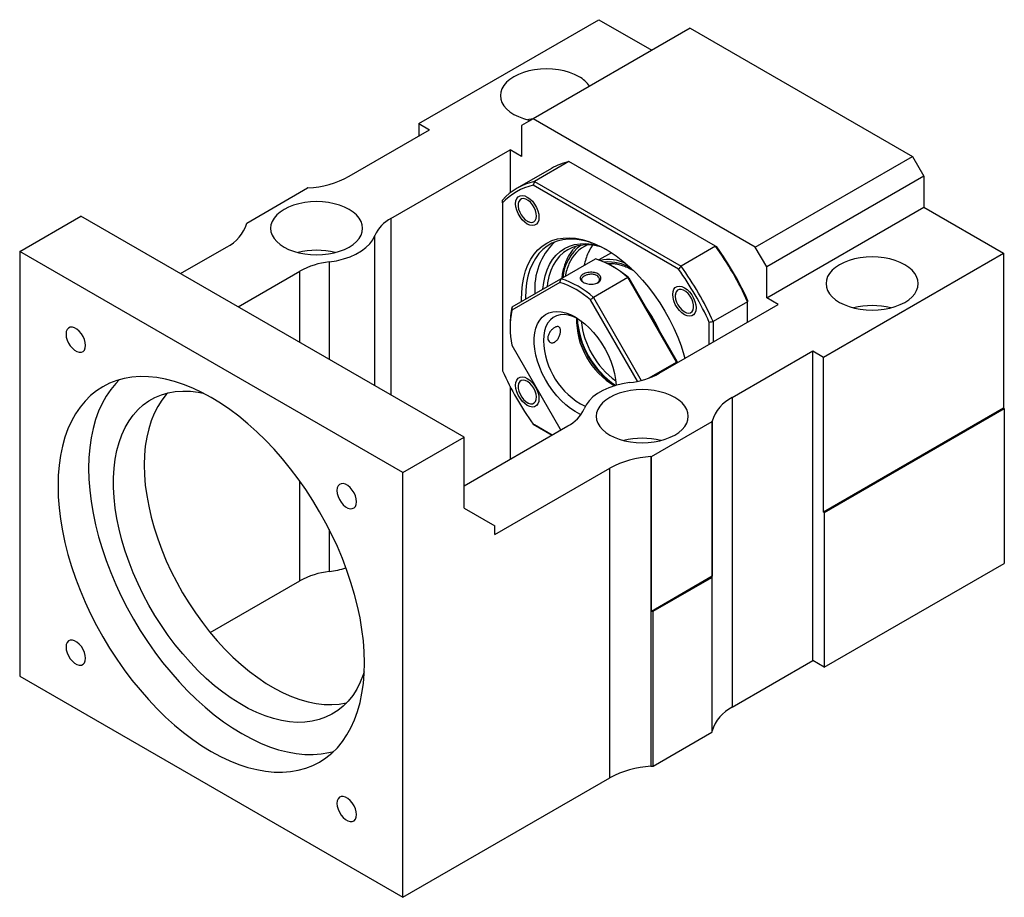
# Model space of a CAD drawing. Header units: millimetres. Extents: x 40 to 280, y 14 to 196.
# Tile 9 of 9: x 205 to 266, y 110 to 164. Entities that reach past the tile are written whole.
import ezdxf

# ---------------------------------------------------------------- set-up
doc = ezdxf.new("R2010")
doc.units = ezdxf.units.MM

msp = doc.modelspace()

# ---------------------------------------------------------------- linework, layer by layer
at = {"color": 7, "linetype": 'Continuous', "lineweight": 25}
for p, q in [((229.5451, 157.7211), (240.6231, 164.1163)), ((246.2328, 163.5997), (236.569, 158.0209)), ((240.6231, 164.1163), (243.8754, 162.2388)), ((246.2328, 163.5997), (259.9036, 155.7077)), ((229.5451, 157.7211), (230.2051, 157.3401)), ((229.5451, 157.7211), (229.5451, 156.9591)), ((236.569, 158.0209), (235.8619, 157.6125)), ((235.8619, 157.6125), (235.8619, 155.7073)), ((250.2398, 150.1289), (236.569, 158.0209)), ((225.2535, 154.4816), (230.2051, 157.3401)), ((227.8259, 151.8846), (235.1548, 156.1155)), ((235.8619, 155.7073), (235.1548, 156.1155)), ((235.1548, 156.1155), (235.1548, 153.4555)), ((250.2398, 150.1289), (259.9036, 155.7077)), ((259.9036, 155.7077), (260.6107, 154.483)), ((238.7773, 155.3852), (236.656, 154.1606)), ((247.7958, 150.1789), (238.7773, 155.3852)), ((237.7037, 154.968), (235.5824, 153.7434)), ((260.6107, 154.483), (250.9469, 148.9042)), ((260.6107, 154.483), (260.6107, 152.5777)), ((245.5195, 148.7716), (236.5752, 153.935)), ((236.656, 154.1606), (245.6745, 148.9543)), ((218.9546, 151.6073), (222.6936, 153.7658)), ((234.6834, 152.8425), (234.6834, 142.514)), ((235.6484, 152.791), (235.6484, 152.7026)), ((250.9469, 146.9989), (260.6107, 152.5777)), ((260.6107, 152.5777), (265.5133, 149.7475)), ((204.9849, 149.8575), (208.7562, 152.0346)), ((232.3264, 138.4278), (208.7562, 152.0346)), ((236.214, 151.7228), (236.2905, 151.6786)), ((228.5552, 136.2507), (204.9849, 149.8575)), ((204.9849, 149.8575), (204.9849, 123.7282)), ((214.8854, 148.4962), (217.7147, 150.1295)), ((239.049, 149.9973), (239.2126, 150.1767)), ((241.3887, 149.7824), (240.6176, 149.3372)), ((247.7958, 150.1789), (245.6745, 148.9543)), ((250.9469, 148.9042), (250.2398, 150.1289)), ((254.4353, 143.3523), (265.5133, 149.7475)), ((265.5133, 149.7475), (265.5133, 140.2212)), ((238.2819, 148.1816), (240.4032, 149.4062)), ((241.2085, 149.0587), (241.2419, 149.1112)), ((241.4607, 149.1119), (241.3083, 149.024)), ((218.421, 146.4552), (222.2134, 148.6445)), ((241.5194, 148.9033), (241.4016, 148.9713)), ((250.9469, 146.9989), (250.9469, 148.9042)), ((238.2241, 147.9558), (235.2661, 146.2476)), ((235.2773, 146.4465), (238.2819, 148.1816)), ((242.3986, 148.2543), (240.2773, 147.0297)), ((245.4032, 143.0502), (242.3986, 148.2543)), ((242.4564, 148.2339), (245.4145, 143.1104)), ((245.315, 147.2106), (245.315, 147.1221)), ((242.9891, 141.8681), (240.0994, 146.8732)), ((240.2773, 147.0297), (243.2255, 141.9233)), ((249.7684, 146.7623), (247.647, 145.5377)), ((249.7684, 145.5022), (249.7684, 146.7623)), ((251.654, 146.5907), (250.9469, 146.9989)), ((244.325, 142.3598), (251.654, 146.5907)), ((245.8806, 146.1424), (245.9572, 146.0982)), ((247.4113, 144.1415), (247.4113, 145.4949)), ((247.647, 145.5377), (247.647, 144.2776)), ((235.1548, 145.3651), (235.1548, 145.2291)), ((235.2661, 144.0821), (238.2241, 138.9586)), ((248.8237, 140.8748), (253.7753, 143.7333)), ((253.7753, 143.7333), (254.4353, 143.3523)), ((253.7753, 124.6807), (253.7753, 143.7333)), ((243.7171, 142.0767), (245.4032, 143.0502)), ((245.4147, 142.9889), (245.4032, 143.0502)), ((245.4145, 143.1104), (245.4341, 143.0001)), ((254.4353, 133.826), (254.4353, 143.3523)), ((235.1548, 141.5432), (235.1548, 137.066)), ((235.6484, 141.6283), (235.6484, 141.5399)), ((236.214, 140.5601), (236.2905, 140.5159)), ((248.8237, 140.8748), (248.8237, 121.8222)), ((265.5133, 140.2212), (254.4353, 133.826)), ((254.4824, 133.7988), (265.5604, 140.194)), ((265.5604, 140.194), (265.5133, 140.2212)), ((265.5604, 140.194), (265.5604, 130.6677)), ((243.8448, 137.2385), (247.5838, 139.397)), ((247.5838, 139.397), (247.5838, 129.8707)), ((247.5872, 120.36), (247.5872, 139.4126)), ((232.3264, 135.4331), (238.7125, 139.1198)), ((236.5752, 139.2373), (237.7457, 138.5616)), ((237.7457, 138.5616), (236.656, 139.1907)), ((238.2241, 138.9586), (238.3092, 138.8869)), ((228.5552, 136.2507), (232.3264, 138.4278)), ((232.3264, 134.0729), (232.3264, 138.4278)), ((243.8178, 137.2366), (243.8178, 118.184)), ((243.8448, 127.7122), (243.8448, 137.2385)), ((234.212, 132.4396), (241.2849, 136.5227)), ((241.2849, 117.4701), (241.2849, 136.5227)), ((228.5552, 110.1214), (228.5552, 136.2507)), ((232.3264, 134.0729), (234.212, 132.984)), ((254.4353, 133.826), (254.4824, 133.7988)), ((254.4824, 133.7988), (254.4824, 124.2725)), ((234.212, 132.4396), (234.212, 132.984)), ((254.4824, 124.2725), (265.5604, 130.6677)), ((247.5838, 129.8707), (243.8448, 127.7122)), ((243.9548, 127.7213), (247.5681, 129.8072)), ((247.5681, 129.8072), (247.5681, 120.2809)), ((216.7048, 126.4119), (222.2134, 129.5919)), ((243.9548, 118.195), (243.9548, 127.7213)), ((248.8237, 121.8222), (253.7753, 124.6807)), ((254.4824, 124.2725), (253.7753, 124.6807)), ((204.9849, 123.7282), (228.5552, 110.1214)), ((243.9548, 118.195), (247.5681, 120.2809)), ((228.5552, 110.1214), (241.2849, 117.4701))]:
    msp.add_line(p, q, dxfattribs=at)
at = {"color": 8, "linetype": 'Continuous', "lineweight": 25}
for p, q in [((227.8259, 151.8846), (227.8259, 141.0259)), ((226.8352, 141.5978), (226.8352, 150.8364)), ((224.029, 149.2164), (224.029, 143.2178)), ((241.2024, 149.0808), (241.2346, 149.1285)), ((222.2134, 144.2659), (222.2134, 148.6445)), ((222.2134, 129.5919), (222.2134, 135.7364)), ((224.029, 132.7464), (224.029, 130.1638))]:
    msp.add_line(p, q, dxfattribs=at)
at = {"color": 7, "linetype": 'Continuous', "lineweight": 25, "flags": 128}
for points in [[(239.3975, 160.6057), (239.1188, 160.7468), (238.8107, 160.8657), (238.4783, 160.9603), (238.1273, 161.0291), (237.7638, 161.0708), (237.394, 161.0848), (237.0242, 161.0708), (236.6607, 161.0291), (236.3097, 160.9603), (235.9773, 160.8657), (235.6692, 160.7468), (235.3905, 160.6057), (235.1462, 160.4449), (234.9403, 160.267), (234.7763, 160.0751), (234.6572, 159.8725), (234.5849, 159.6626), (234.5607, 159.4491), (234.5849, 159.2356), (234.6572, 159.0258), (234.7763, 158.8232), (234.9403, 158.6313), (235.1462, 158.4534), (235.3905, 158.2926), (235.6692, 158.1515), (235.9773, 158.0326), (236.3097, 157.938), (236.3927, 157.919)], [(236.5667, 158.0195), (236.3097, 157.9663), (236.2523, 157.9522)], [(236.214, 151.5459), (236.0541, 151.659), (235.9021, 151.8082), (235.7658, 151.9857), (235.652, 152.1829), (235.5663, 152.3897), (235.5132, 152.5959), (235.4952, 152.791), (235.5132, 152.9654), (235.5663, 153.1101), (235.652, 153.2181), (235.7658, 153.2838), (235.9021, 153.304), (236.0541, 153.2777), (236.214, 153.2062), (236.374, 153.093), (236.526, 152.9439), (236.6623, 152.7663), (236.7761, 152.5692), (236.8617, 152.3623), (236.9149, 152.1562), (236.9329, 151.961), (236.9149, 151.7867), (236.8617, 151.6419), (236.7761, 151.534), (236.6623, 151.4682), (236.526, 151.448), (236.374, 151.4743), (236.214, 151.5459)], [(225.2553, 152.4416), (224.9767, 152.5827), (224.6685, 152.7016), (224.3361, 152.7962), (223.9852, 152.865), (223.6217, 152.9067), (223.2519, 152.9207), (222.882, 152.9067), (222.5185, 152.865), (222.1676, 152.7962), (221.8352, 152.7016), (221.527, 152.5827), (221.2484, 152.4416), (221.004, 152.2808), (220.7981, 152.1029), (220.6342, 151.911), (220.5151, 151.7084), (220.4428, 151.4986), (220.4185, 151.2851), (220.4428, 151.0716), (220.5151, 150.8617), (220.6342, 150.6591), (220.7981, 150.4672), (221.004, 150.2893), (221.2484, 150.1285), (221.527, 149.9874), (221.8352, 149.8685), (222.1676, 149.7739), (222.5185, 149.7051), (222.882, 149.6634), (223.2519, 149.6494), (223.6217, 149.6634), (223.9852, 149.7051), (224.3361, 149.7739), (224.6685, 149.8685), (224.9767, 149.9874), (225.2553, 150.1285), (225.4997, 150.2893), (225.7056, 150.4672), (225.8695, 150.6591), (225.9887, 150.8617), (226.061, 151.0716), (226.0852, 151.2851), (226.061, 151.4986), (225.9887, 151.7084), (225.8695, 151.911), (225.7056, 152.1029), (225.4997, 152.2808), (225.2553, 152.4416)], [(235.6819, 152.4617), (235.7463, 152.2787), (235.8401, 152.1017), (235.9574, 151.942), (236.0909, 151.8096), (236.232, 151.7127), (236.3721, 151.6576), (236.5022, 151.6475), (236.6142, 151.6833), (236.7011, 151.7626), (236.7573, 151.8804), (236.7795, 152.0294), (236.7661, 152.2001), (236.718, 152.3819), (236.6382, 152.5633), (236.5318, 152.733), (236.4055, 152.8802), (236.2671, 152.9958), (236.1253, 153.0724), (235.9892, 153.1052), (235.8672, 153.0923), (235.7669, 153.0343), (235.6948, 152.935), (235.6553, 152.8005), (235.6509, 152.6394), (235.6819, 152.4617)], [(224.029, 149.2164), (224.4768, 149.29), (224.905, 149.3957), (225.3064, 149.5318), (225.6747, 149.6963), (226.004, 149.8864), (226.2888, 150.099), (226.5247, 150.3307), (226.7078, 150.5779), (226.8352, 150.8364)], [(235.8651, 146.786), (235.863, 146.8752), (235.8716, 147.3586), (235.9147, 147.8197), (235.9919, 148.2553), (236.1028, 148.6627), (236.2466, 149.0391), (236.4223, 149.382), (236.6288, 149.6891), (236.8647, 149.9584), (237.1285, 150.1881), (237.4183, 150.3766), (237.7323, 150.5227), (238.0683, 150.6254), (238.4242, 150.684), (238.7975, 150.6982), (239.1858, 150.6679), (239.5865, 150.5932), (239.9969, 150.4747), (240.4143, 150.3131), (240.8359, 150.1095), (241.2589, 149.8653), (241.6805, 149.5821), (242.0979, 149.2618), (242.5083, 148.9065), (242.909, 148.5186), (243.2973, 148.1006), (243.6706, 147.6554), (244.0264, 147.1858), (244.3625, 146.6951), (244.6765, 146.1865), (244.9663, 145.6634), (245.23, 145.1292), (245.4659, 144.5876), (245.6724, 144.042), (245.8482, 143.4963), (245.9105, 143.2751)], [(241.1075, 149.9573), (240.7468, 150.146), (240.3311, 150.3261), (239.9212, 150.4635), (239.5198, 150.5572), (239.1296, 150.6066), (238.7533, 150.6114), (238.3935, 150.5716), (238.0526, 150.4873), (237.733, 150.3592), (237.4369, 150.1882), (237.1662, 149.9754), (236.9228, 149.7223), (236.7084, 149.4305), (236.5245, 149.1022), (236.3722, 148.7395), (236.2527, 148.345), (236.1667, 147.9212), (236.1149, 147.4712), (236.0976, 146.9979), (236.0981, 146.9205)], [(237.1779, 147.544), (237.2281, 147.9473), (237.3149, 148.3493), (237.4355, 148.7212), (237.5889, 149.0604), (237.7741, 149.3643), (237.9895, 149.6304), (238.2336, 149.8568), (238.5045, 150.0418), (238.8001, 150.184), (239.1182, 150.2822), (239.4564, 150.3358), (239.8121, 150.3442), (240.1825, 150.3076), (240.5649, 150.226), (240.5863, 150.2203)], [(240.7964, 150.1218), (240.7133, 150.145), (240.3407, 150.2245), (239.9797, 150.2602), (239.6332, 150.2519), (239.3037, 150.1997), (238.9937, 150.104), (238.7057, 149.9655), (238.4417, 149.7853), (238.2039, 149.5646), (237.994, 149.3053), (237.8136, 149.0093), (237.6641, 148.6788), (237.5466, 148.3164), (237.462, 147.9247), (237.4287, 147.6889)], [(240.2249, 150.2405), (240.1182, 150.0812), (239.9568, 149.7763)], [(259.4322, 149.0399), (259.1535, 149.181), (258.8454, 149.2999), (258.513, 149.3945), (258.162, 149.4633), (257.7985, 149.505), (257.4287, 149.519), (257.0589, 149.505), (256.6954, 149.4633), (256.3444, 149.3945), (256.012, 149.2999), (255.7039, 149.181), (255.4252, 149.0399), (255.1809, 148.8791), (254.9749, 148.7012), (254.811, 148.5093), (254.6919, 148.3067), (254.6196, 148.0969), (254.5954, 147.8834), (254.6196, 147.6699), (254.6919, 147.46), (254.811, 147.2574), (254.9749, 147.0655), (255.1809, 146.8876), (255.4252, 146.7268), (255.7039, 146.5857), (256.012, 146.4668), (256.3444, 146.3722), (256.6954, 146.3034), (257.0589, 146.2617), (257.4287, 146.2477), (257.7985, 146.2617), (258.162, 146.3034), (258.513, 146.3722), (258.8454, 146.4668), (259.1535, 146.5857), (259.4322, 146.7268), (259.6765, 146.8876), (259.8824, 147.0655), (260.0463, 147.2574), (260.1655, 147.46), (260.2378, 147.6699), (260.262, 147.8834), (260.2378, 148.0969), (260.1655, 148.3067), (260.0463, 148.5093), (259.8824, 148.7012), (259.6765, 148.8791), (259.4322, 149.0399)], [(245.8807, 145.9654), (245.7207, 146.0786), (245.5688, 146.2277), (245.4325, 146.4053), (245.3187, 146.6025), (245.233, 146.8093), (245.1798, 147.0155), (245.1618, 147.2106), (245.1798, 147.3849), (245.233, 147.5297), (245.3187, 147.6376), (245.4325, 147.7034), (245.5688, 147.7236), (245.7207, 147.6973), (245.8807, 147.6257), (246.0407, 147.5126), (246.1926, 147.3635), (246.3289, 147.1859), (246.4428, 146.9887), (246.5284, 146.7819), (246.5816, 146.5757), (246.5996, 146.3806), (246.5816, 146.2063), (246.5284, 146.0615), (246.4428, 145.9535), (246.3289, 145.8878), (246.1926, 145.8676), (246.0407, 145.8939), (245.8807, 145.9654)], [(245.6889, 147.5208), (245.5626, 147.5194), (245.4562, 147.4724), (245.3766, 147.3829), (245.3286, 147.2566), (245.3153, 147.1012), (245.3376, 146.9266), (245.3939, 146.7439), (245.4809, 146.5643), (245.5929, 146.3993), (245.7231, 146.2592), (245.8632, 146.1528), (246.0043, 146.0868), (246.1377, 146.0653), (246.255, 146.0897), (246.3487, 146.1585), (246.413, 146.2672), (246.4439, 146.4092), (246.4394, 146.5755), (246.3998, 146.7556), (246.3276, 146.9382), (246.2273, 147.1118), (246.1052, 147.2656), (245.969, 147.3899), (245.8273, 147.4767), (245.6889, 147.5208)], [(239.1618, 140.0036), (238.869, 140.1923), (238.5801, 140.4178), (238.2992, 140.6772), (238.0299, 140.9668), (237.7759, 141.2827), (237.5406, 141.6208), (237.3273, 141.9763), (237.1388, 142.3446), (236.9776, 142.7206), (236.846, 143.0992), (236.7457, 143.4754), (236.6781, 143.844), (236.644, 144.2), (236.644, 144.5387), (236.6781, 144.8554), (236.7457, 145.1459), (236.846, 145.4063), (236.9776, 145.6329), (237.1388, 145.8229), (237.3273, 145.9735), (237.5406, 146.0827), (237.7759, 146.1492), (238.0299, 146.1719), (238.2992, 146.1506), (238.5801, 146.0855), (238.869, 145.9776), (239.1618, 145.8282), (239.4546, 145.6395), (239.7434, 145.414), (240.0243, 145.1546), (240.2936, 144.865), (240.5476, 144.5491), (240.7829, 144.211), (240.9962, 143.8555), (241.1847, 143.4872), (241.3459, 143.1112), (241.4775, 142.7326), (241.5778, 142.3564), (241.6455, 141.9878), (241.6795, 141.6318), (241.6796, 141.6305)], [(239.3078, 145.7391), (239.304, 145.741), (239.025, 145.8613), (238.7527, 145.9378), (238.4912, 145.9692), (238.2448, 145.955), (238.0173, 145.8955), (237.8123, 145.7915), (237.6331, 145.6448), (237.4824, 145.4576), (237.3627, 145.2329), (237.2758, 144.9743), (237.2231, 144.6857), (237.2054, 144.3718)], [(209.0378, 144.0762), (209.0203, 144.2524), (208.9689, 144.4385), (208.8866, 144.6237), (208.7781, 144.7973), (208.6498, 144.9491), (208.5092, 145.0704), (208.3643, 145.154), (208.2236, 145.1952), (208.0953, 145.1915), (207.9868, 145.1432), (207.9045, 145.053), (207.8531, 144.9262), (207.8357, 144.7702), (207.8531, 144.594), (207.9045, 144.4079), (207.9868, 144.2227), (208.0953, 144.0491), (208.2236, 143.8973), (208.3643, 143.776), (208.5092, 143.6924), (208.6498, 143.6512), (208.7781, 143.6549), (208.8866, 143.7032), (208.9689, 143.7934), (209.0203, 143.9202), (209.0378, 144.0762)], [(226.1981, 124.5467), (226.1809, 125.214), (226.1294, 125.8987), (226.0437, 126.5983), (225.9242, 127.3104), (225.7712, 128.0321), (225.5855, 128.7611), (225.3675, 129.4945), (225.1182, 130.2297), (224.8384, 130.964), (224.5292, 131.6948), (224.1917, 132.4194), (223.8271, 133.1351), (223.4367, 133.8393), (223.022, 134.5294), (222.5845, 135.203), (222.1258, 135.8576), (221.6476, 136.4908), (221.1515, 137.1002), (220.6395, 137.6837), (220.1133, 138.2391), (219.5749, 138.7645), (219.0263, 139.2578), (218.4695, 139.7172), (217.9065, 140.1412), (217.3393, 140.5282), (216.77, 140.8767), (216.2008, 141.1854), (215.6336, 141.4533), (215.0706, 141.6794), (214.5138, 141.8628), (213.9652, 142.0029), (213.4268, 142.0992), (212.9006, 142.1513), (212.3886, 142.1589), (211.8925, 142.1222), (211.4143, 142.0413), (210.9556, 141.9163), (210.5181, 141.7478), (210.1034, 141.5364), (209.713, 141.2829), (209.3484, 140.9882), (209.0109, 140.6534), (208.7017, 140.2796), (208.4219, 139.8683), (208.1726, 139.4209), (207.9546, 138.9391), (207.7689, 138.4247), (207.6159, 137.8795), (207.4964, 137.3055), (207.4107, 136.7048), (207.3592, 136.0796), (207.342, 135.4322), (207.3592, 134.7649), (207.4107, 134.0802), (207.4964, 133.3805), (207.6159, 132.6685), (207.7689, 131.9467), (207.9546, 131.2178), (208.1726, 130.4844), (208.4219, 129.7492), (208.7017, 129.0149), (209.0109, 128.2841), (209.3484, 127.5595), (209.713, 126.8438), (210.1034, 126.1396), (210.5181, 125.4494), (210.9556, 124.7758), (211.4143, 124.1213), (211.8925, 123.4881), (212.3886, 122.8787), (212.9006, 122.2952), (213.4268, 121.7397), (213.9652, 121.2144), (214.5138, 120.7211), (215.0706, 120.2616), (215.6336, 119.8377), (216.2008, 119.4507), (216.77, 119.1022), (217.3393, 118.7935), (217.9065, 118.5256), (218.4695, 118.2995), (219.0263, 118.1161), (219.5749, 117.976), (220.1133, 117.8797), (220.6395, 117.8276), (221.1515, 117.8199), (221.6476, 117.8566), (222.1258, 117.9376), (222.5845, 118.0626), (223.022, 118.2311), (223.4367, 118.4424), (223.8271, 118.696), (224.1917, 118.9907), (224.5292, 119.3255), (224.8384, 119.6993), (225.1182, 120.1106), (225.3675, 120.558), (225.5855, 121.0398), (225.7712, 121.5542), (225.9242, 122.0994), (226.0437, 122.6734), (226.1294, 123.2741), (226.1809, 123.8993), (226.1981, 124.5467)], [(211.1137, 141.965), (210.8965, 141.7419), (210.5873, 141.3681), (210.3075, 140.9568), (210.0582, 140.5095), (209.8403, 140.0277), (209.6545, 139.5132), (209.5015, 138.968), (209.382, 138.394), (209.2963, 137.7933), (209.2448, 137.1681), (209.2276, 136.5207), (209.2448, 135.8534), (209.2963, 135.1687), (209.382, 134.4691), (209.5015, 133.7571), (209.6545, 133.0353), (209.8403, 132.3064), (210.0582, 131.573), (210.3075, 130.8377), (210.5873, 130.1034), (210.8965, 129.3726), (211.234, 128.6481), (211.5986, 127.9324), (211.989, 127.2282), (212.4037, 126.538), (212.8412, 125.8644), (213.2999, 125.2098), (213.7782, 124.5766), (214.2742, 123.9672), (214.7863, 123.3837), (215.3124, 122.8283), (215.8508, 122.303), (216.3994, 121.8097), (216.9562, 121.3502), (217.5192, 120.9262), (218.0864, 120.5393), (218.6557, 120.1908), (219.2249, 119.882), (219.7921, 119.6141), (220.3551, 119.388), (220.912, 119.2046), (221.4606, 119.0645), (221.9989, 118.9683), (222.5251, 118.9162), (223.0371, 118.9085), (223.5332, 118.9452), (224.0114, 119.0262), (224.312, 119.1024)], [(236.214, 140.3832), (236.0541, 140.4963), (235.9021, 140.6454), (235.7658, 140.823), (235.652, 141.0202), (235.5663, 141.227), (235.5132, 141.4332), (235.4952, 141.6283), (235.5132, 141.8026), (235.5663, 141.9474), (235.652, 142.0554), (235.7658, 142.1211), (235.9021, 142.1413), (236.0541, 142.115), (236.214, 142.0435), (236.374, 141.9303), (236.526, 141.7812), (236.6623, 141.6036), (236.7761, 141.4064), (236.8617, 141.1996), (236.9149, 140.9934), (236.9329, 140.7983), (236.9149, 140.624), (236.8617, 140.4792), (236.7761, 140.3713), (236.6623, 140.3055), (236.526, 140.2853), (236.374, 140.3116), (236.214, 140.3832)], [(236.4059, 140.4881), (236.5322, 140.4895), (236.6385, 140.5365), (236.7182, 140.626), (236.7662, 140.7523), (236.7794, 140.9077), (236.7572, 141.0822), (236.7008, 141.265), (236.6139, 141.4446), (236.5018, 141.6096), (236.3717, 141.7497), (236.2316, 141.8561), (236.0904, 141.9221), (235.957, 141.9436), (235.8398, 141.9192), (235.7461, 141.8504), (235.6817, 141.7417), (235.6509, 141.5997), (235.6554, 141.4334), (235.695, 141.2533), (235.7672, 141.0707), (235.8675, 140.8971), (235.9896, 140.7433), (236.1258, 140.619), (236.2675, 140.5321), (236.4059, 140.4881)], [(242.5094, 141.7879), (242.0616, 141.7144), (241.6335, 141.6087), (241.232, 141.4725), (240.8637, 141.308), (240.5344, 141.118), (240.2496, 140.9053), (240.0137, 140.6736), (239.8306, 140.4264), (239.7032, 140.1679)], [(226.1853, 123.9859), (226.1239, 123.8061), (225.9381, 123.3498), (225.7205, 122.9274), (225.472, 122.5406), (225.1936, 122.1911), (224.8867, 121.8804), (224.5526, 121.61), (224.1927, 121.381), (223.8085, 121.1944), (223.4018, 121.0511), (222.9744, 120.9515), (222.5281, 120.8963), (222.0648, 120.8855), (221.5867, 120.9194), (221.0957, 120.9976), (220.594, 121.12), (220.0839, 121.2858), (219.5675, 121.4945), (219.0472, 121.7451), (218.5251, 122.0366), (218.0036, 122.3675), (217.485, 122.7365), (216.9714, 123.1421), (216.4653, 123.5823), (215.9687, 124.0553), (215.4839, 124.559), (215.0129, 125.0912), (214.5579, 125.6496), (214.1208, 126.2317), (213.7035, 126.835), (213.3078, 127.4569), (212.9356, 128.0946), (212.5884, 128.7453), (212.2676, 129.4063), (211.9749, 130.0745), (211.7113, 130.7472), (211.4781, 131.4213), (211.2763, 132.0939), (211.1068, 132.762), (210.9703, 133.4228), (210.8673, 134.0733), (210.7985, 134.7108), (210.764, 135.3323), (210.764, 135.9352), (210.7985, 136.517), (210.8673, 137.0749), (210.9703, 137.6066), (211.1068, 138.1097), (211.2763, 138.5821), (211.4781, 139.0217), (211.7113, 139.4266), (211.9749, 139.7949), (212.2676, 140.1252), (212.5884, 140.4158), (212.9356, 140.6657), (213.3078, 140.8736), (213.7035, 141.0387), (214.1208, 141.1602), (214.5579, 141.2376), (215.0129, 141.2706), (215.4839, 141.2591), (215.9687, 141.203), (216.2795, 141.1451)], [(214.0958, 141.1543), (214.0033, 141.0534), (213.725, 140.704), (213.4765, 140.3172), (213.2589, 139.8947), (213.0731, 139.4385), (212.92, 138.9504), (212.8002, 138.4327), (212.7142, 137.8876), (212.6625, 137.3175), (212.6453, 136.7248)], [(245.29, 140.8759), (245.0114, 141.0169), (244.7032, 141.1358), (244.3708, 141.2304), (244.0199, 141.2992), (243.6564, 141.3409), (243.2866, 141.3549), (242.9167, 141.3409), (242.5532, 141.2992), (242.2023, 141.2304), (241.8699, 141.1358), (241.5617, 141.0169), (241.2831, 140.8759), (241.0387, 140.715), (240.8328, 140.5371), (240.6689, 140.3452), (240.5498, 140.1426), (240.4775, 139.9328), (240.4532, 139.7193), (240.4775, 139.5058), (240.5498, 139.2959), (240.6689, 139.0933), (240.8328, 138.9015), (241.0387, 138.7236), (241.2831, 138.5627), (241.5617, 138.4216), (241.8699, 138.3028), (242.2023, 138.2081), (242.5532, 138.1394), (242.9167, 138.0976), (243.2866, 138.0836), (243.6564, 138.0976), (244.0199, 138.1394), (244.3708, 138.2081), (244.7032, 138.3028), (245.0114, 138.4216), (245.29, 138.5627), (245.5344, 138.7236), (245.7403, 138.9015), (245.9042, 139.0933), (246.0233, 139.2959), (246.0956, 139.5058), (246.1199, 139.7193), (246.0956, 139.9328), (246.0233, 140.1426), (245.9042, 140.3452), (245.7403, 140.5371), (245.5344, 140.715), (245.29, 140.8759)], [(239.5211, 139.8259), (239.4546, 139.8542), (239.1618, 140.0036)], [(212.6453, 136.7248), (212.6625, 136.1122), (212.7142, 135.4824), (212.8002, 134.8381), (212.92, 134.182), (213.0731, 133.5172), (213.2589, 132.8465), (213.4765, 132.1728), (213.725, 131.499), (214.0033, 130.8282), (214.3102, 130.1632), (214.6444, 129.507), (215.0043, 128.8625), (215.3885, 128.2323), (215.7951, 127.6194), (216.2226, 127.0264), (216.6689, 126.4558), (217.1321, 125.9102), (217.6103, 125.392), (218.1013, 124.9033), (218.6029, 124.4465), (219.113, 124.0234), (219.6294, 123.6359), (220.1498, 123.2857), (220.6718, 122.9744), (221.1933, 122.7032), (221.712, 122.4734), (222.2255, 122.286), (222.7317, 122.1419), (223.2283, 122.0415), (223.7131, 121.9854), (224.184, 121.9739), (224.6391, 122.0069), (225.0762, 122.0843), (225.1012, 122.0902)], [(225.7044, 134.4548), (225.687, 134.6309), (225.6356, 134.8171), (225.5533, 135.0023), (225.4448, 135.1758), (225.3165, 135.3277), (225.1758, 135.4489), (225.0309, 135.5326), (224.8903, 135.5737), (224.762, 135.57), (224.6535, 135.5217), (224.5712, 135.4315), (224.5198, 135.3047), (224.5023, 135.1487), (224.5198, 134.9725), (224.5712, 134.7864), (224.6535, 134.6012), (224.762, 134.4276), (224.8903, 134.2758), (225.0309, 134.1546), (225.1758, 134.0709), (225.3165, 134.0297), (225.4448, 134.0334), (225.5533, 134.0818), (225.6356, 134.172), (225.687, 134.2987), (225.7044, 134.4548)], [(209.0378, 124.8302), (209.0203, 125.0064), (208.9689, 125.1925), (208.8866, 125.3777), (208.7781, 125.5512), (208.6498, 125.7031), (208.5092, 125.8243), (208.3643, 125.908), (208.2236, 125.9491), (208.0953, 125.9455), (207.9868, 125.8971), (207.9045, 125.8069), (207.8531, 125.6801), (207.8357, 125.5241), (207.8531, 125.3479), (207.9045, 125.1618), (207.9868, 124.9766), (208.0953, 124.8031), (208.2236, 124.6512), (208.3643, 124.53), (208.5092, 124.4463), (208.6498, 124.4052), (208.7781, 124.4088), (208.8866, 124.4572), (208.9689, 124.5474), (209.0203, 124.6742), (209.0378, 124.8302)], [(225.7044, 115.2087), (225.687, 115.3849), (225.6356, 115.571), (225.5533, 115.7562), (225.4448, 115.9298), (225.3165, 116.0816), (225.1758, 116.2029), (225.0309, 116.2865), (224.8903, 116.3277), (224.762, 116.324), (224.6535, 116.2756), (224.5712, 116.1855), (224.5198, 116.0587), (224.5023, 115.9027), (224.5198, 115.7265), (224.5712, 115.5404), (224.6535, 115.3552), (224.762, 115.1816), (224.8903, 115.0298), (225.0309, 114.9085), (225.1758, 114.8249), (225.3165, 114.7837), (225.4448, 114.7874), (225.5533, 114.8357), (225.6356, 114.9259), (225.687, 115.0527), (225.7044, 115.2087)]]:
    msp.add_lwpolyline(points, dxfattribs=at)
at = {"color": 7, "linetype": 'Continuous', "lineweight": 25}
for centre, radius, start, end in [((238.5298, 158.9842), 1.839, 34.550207, 61.848457), ((239.6109, 151.65), 3.8271, 102.581138, 119.89114), ((222.4024, 159.7475), 5.9882, 273.046107, 298.432101), ((237.4777, 150.4602), 3.7905, 102.519574, 137.491177), ((237.4131, 150.2999), 3.7304, 102.979103, 137.031649), ((223.232, 146.5923), 7.1936, 94.07685, 94.292406), ((216.6694, 152.2675), 2.3798, 296.056298, 343.504312), ((220.455, 151.2699), 1.5379, 167.325696, 167.920007), ((228.8124, 149.9599), 2.1627, 117.138516, 156.091442), ((240.576, 147.5972), 3.9032, 133.505298, 184.944933), ((240.8109, 148.251), 2.2013, 114.002094, 157.427045), ((223.2519, 145.1946), 4.7332, 76.042677, 103.957323), ((243.1938, 148.3454), 3.5392, 156.151624, 169.168959), ((232.2233, 138.9104), 19.2219, 24.109916, 35.890084), ((232.5009, 139.0707), 18.9412, 24.267807, 35.732193), ((224.5591, 144.3655), 4.8798, 96.236488, 118.730736), ((242.0153, 147.665), 3.5392, 156.151624, 169.168959), ((238.7333, 144.2093), 5.4586, 47.819294, 72.186083), ((241.1987, 146.8859), 2.4769, 64.458757, 101.815902), ((238.3451, 143.4694), 6.2931, 49.208728, 59.707613), ((230.1439, 137.71), 18.9412, 24.267807, 35.732193), ((230.102, 137.6858), 19.2219, 24.109916, 35.890084), ((236.5652, 142.9166), 5.3052, 48.227172, 71.778204), ((236.612, 142.9847), 5.4586, 47.819294, 72.186083), ((240.4609, 145.1648), 5.3065, 168.226388, 191.773612), ((239.6833, 145.3999), 4.5286, 166.637054, 180.439529), ((237.7206, 142.0839), 7.2287, 23.100571, 36.899429), ((237.3768, 141.8855), 7.5952, 25.641059, 34.358941), ((257.4287, 141.7929), 4.7332, 76.042648, 103.957343), ((244.7453, 146.1386), 5.5262, 184.572838, 235.257609), ((243.9537, 145.6769), 4.7124, 178.74385, 240.153683), ((244.6556, 146.0862), 5.3851, 183.552135, 236.132348), ((244.7475, 146.1405), 5.2515, 186.037521, 233.957103), ((241.8932, 144.5156), 4.69, 181.756169, 243.165818), ((251.9509, 150.2989), 18.9412, 204.267807, 215.732193), ((241.9793, 146.6389), 4.8798, 276.236488, 298.730736), ((249.8691, 138.7369), 2.3798, 116.056309, 163.504302), ((237.726, 141.0444), 2.1627, 297.138516, 336.091442), ((246.1464, 139.7207), 1.4734, 347.307287, 347.927655), ((243.2866, 133.6288), 4.7332, 76.04266, 103.95734), ((244.136, 131.2568), 5.9882, 93.046102, 118.432106), ((243.2836, 144.7264), 7.5088, 274.079511, 274.286006), ((223.3701, 135.6072), 5.4832, 276.901663, 287.944784), ((224.5591, 125.3128), 4.8798, 96.236488, 118.730736), ((246.0913, 130.2066), 1.5299, 344.86563, 347.316082), ((243.2939, 135.057), 7.3654, 274.28905, 275.147733), ((249.8691, 119.6842), 2.3798, 116.056309, 163.504302), ((246.093, 120.6799), 1.528, 344.864332, 347.915892), ((244.136, 112.2042), 5.9882, 93.046102, 118.432106), ((243.295, 125.5186), 7.3533, 274.077447, 275.148414)]:
    msp.add_arc(centre, radius, start, end, dxfattribs=at)
at = {"color": 8, "linetype": 'Continuous', "lineweight": 25}
for centre, radius, start, end in [((241.1999, 147.9745), 2.8202, 126.585057, 174.484525), ((241.2008, 146.495), 2.7152, 59.016162, 95.107908)]:
    msp.add_arc(centre, radius, start, end, dxfattribs=at)
at = {"color": 7, "linetype": 'Continuous', "lineweight": 25}
for points in [[(236.656, 154.1606), (236.629, 154.0854), (236.6021, 154.0102), (236.5752, 153.935)], [(234.6834, 152.8425), (234.6834, 152.9022), (234.6834, 152.9619), (234.6834, 153.0215)], [(247.8765, 150.1323), (247.8497, 150.1478), (247.8228, 150.1633), (247.7958, 150.1789)], [(245.6745, 148.9543), (245.6229, 148.8934), (245.5712, 148.8325), (245.5195, 148.7716)], [(238.2241, 147.9558), (238.2434, 148.0311), (238.2627, 148.1064), (238.2819, 148.1816)], [(242.4564, 148.2339), (242.4371, 148.2408), (242.4178, 148.2476), (242.3986, 148.2543)], [(240.2773, 147.0297), (240.2179, 146.9776), (240.1586, 146.9255), (240.0994, 146.8732)], [(249.7684, 146.8555), (249.7684, 146.8245), (249.7684, 146.7935), (249.7684, 146.7623)], [(235.2773, 146.4465), (235.2735, 146.3802), (235.2698, 146.3138), (235.2661, 146.2476)], [(247.647, 145.5377), (247.5685, 145.5235), (247.4899, 145.5092), (247.4113, 145.4949)], [(245.4032, 143.0502), (245.4071, 143.0701), (245.4108, 143.0902), (245.4145, 143.1104)], [(236.656, 139.1907), (236.629, 139.2062), (236.6021, 139.2218), (236.5752, 139.2373)]]:
    msp.add_open_spline(points, degree=3, dxfattribs=at)
for points, knots in [([(239.0201, 149.9707), (238.959, 149.892), (238.8311, 149.7271), (238.6708, 149.4365), (238.5317, 149.1106), (238.4248, 148.7541), (238.3578, 148.4531), (238.3378, 148.2642), (238.3321, 148.2106)], [0, 0, 0, 0, 0.1710338, 0.3580962, 0.5461932, 0.7351954, 0.9248727, 1, 1, 1, 1]), ([(241.1251, 149.1042), (241.1313, 149.1054), (241.2204, 149.1231), (241.4092, 149.1211), (241.689, 149.0946), (241.9815, 149.026), (242.2816, 148.9183), (242.5233, 148.8103), (242.6643, 148.7266), (242.7027, 148.7038)], [0, 0, 0, 0, 0.0140498, 0.2006946, 0.3852793, 0.5683317, 0.7504639, 0.9321513, 1, 1, 1, 1]), ([(239.6586, 147.9659), (239.6185, 147.9891), (239.5487, 148.0383), (239.483, 148.1229), (239.4624, 148.2118), (239.4802, 148.3002), (239.5435, 148.3843), (239.6469, 148.4581), (239.7776, 148.5197), (239.9328, 148.5617), (240.0996, 148.5797), (240.2667, 148.5753), (240.423, 148.5428), (240.5554, 148.4839), (240.6608, 148.4055), (240.7264, 148.3099), (240.7467, 148.2061), (240.7289, 148.1021), (240.6655, 148.0069), (240.562, 147.9296), (240.4312, 147.8717), (240.2758, 147.8408), (240.109, 147.8383), (239.942, 147.8576), (239.7861, 147.901), (239.6987, 147.9427), (239.6586, 147.9659)], [0, 0, 0, 0, 0.0424958, 0.0833832, 0.1256333, 0.1677379, 0.2081642, 0.2500097, 0.2917392, 0.3321329, 0.3743005, 0.4166237, 0.4575803, 0.5001575, 0.5425607, 0.5834132, 0.6257016, 0.667849, 0.7082709, 0.7500655, 0.7918162, 0.8322465, 0.87446, 0.9167245, 0.9575746, 1, 1, 1, 1]), ([(240.4934, 147.8959), (240.5336, 147.9249), (240.5984, 147.9717), (240.6447, 148.057), (240.6597, 148.1344), (240.6451, 148.2121), (240.5976, 148.2963), (240.5016, 148.3792), (240.3647, 148.4309), (240.2281, 148.4529), (240.1043, 148.4551), (239.9806, 148.4404), (239.8445, 148.4073), (239.708, 148.348), (239.6119, 148.273), (239.5642, 148.2), (239.5494, 148.1347), (239.5647, 148.0698), (239.6024, 148.0064), (239.6529, 147.9713), (239.6793, 147.9529)], [0, 0, 0, 0, 0.0744467, 0.1199124, 0.1707589, 0.2214864, 0.2668909, 0.3414626, 0.416311, 0.4618162, 0.5126188, 0.5634247, 0.6088558, 0.6833263, 0.7578352, 0.8033109, 0.8541788, 0.9049219, 0.9503566, 1, 1, 1, 1]), ([(237.4765, 144.5283), (237.4765, 144.558), (237.4795, 144.5885), (237.4911, 144.6507), (237.4998, 144.6828), (237.5225, 144.7467), (237.5363, 144.7783), (237.5686, 144.841), (237.5873, 144.8722), (237.6476, 144.9614), (237.6954, 145.0172), (237.7953, 145.1124), (237.8484, 145.1528), (237.9246, 145.1968), (237.95, 145.2091), (237.9982, 145.2274), (238.0212, 145.2336), (238.0872, 145.2434), (238.1256, 145.2377), (238.1731, 145.2102), (238.187, 145.1982), (238.2111, 145.1682), (238.2214, 145.1501), (238.2378, 145.1088), (238.2439, 145.0858), (238.2522, 145.0349), (238.2543, 145.0068), (238.2543, 144.9189), (238.246, 144.8527), (238.2134, 144.7186), (238.189, 144.6494), (238.1419, 144.5523), (238.1242, 144.5206), (238.0861, 144.4613), (238.0657, 144.4335), (237.9998, 144.356), (237.9511, 144.314), (237.874, 144.2694), (237.8483, 144.2579), (237.7968, 144.2416), (237.7707, 144.2367), (237.7205, 144.2338), (237.6963, 144.2358), (237.6499, 144.2463), (237.6277, 144.255), (237.5674, 144.2898), (237.5339, 144.3256), (237.4887, 144.4147), (237.4765, 144.4689), (237.4765, 144.5283)], [0, 0, 0, 0, 0.03125, 0.03125, 0.0625, 0.0625, 0.09375, 0.09375, 0.125, 0.125, 0.1875, 0.1875, 0.25, 0.25, 0.28125, 0.28125, 0.3125, 0.3125, 0.375, 0.375, 0.40625, 0.40625, 0.4375, 0.4375, 0.46875, 0.46875, 0.5, 0.5, 0.5625, 0.5625, 0.625, 0.625, 0.65625, 0.65625, 0.6875, 0.6875, 0.75, 0.75, 0.78125, 0.78125, 0.8125, 0.8125, 0.84375, 0.84375, 0.875, 0.875, 0.9375, 0.9375, 1, 1, 1, 1])]:
    msp.add_open_spline(points, degree=3, knots=knots, dxfattribs=at)

doc.saveas('drawing.dxf')
